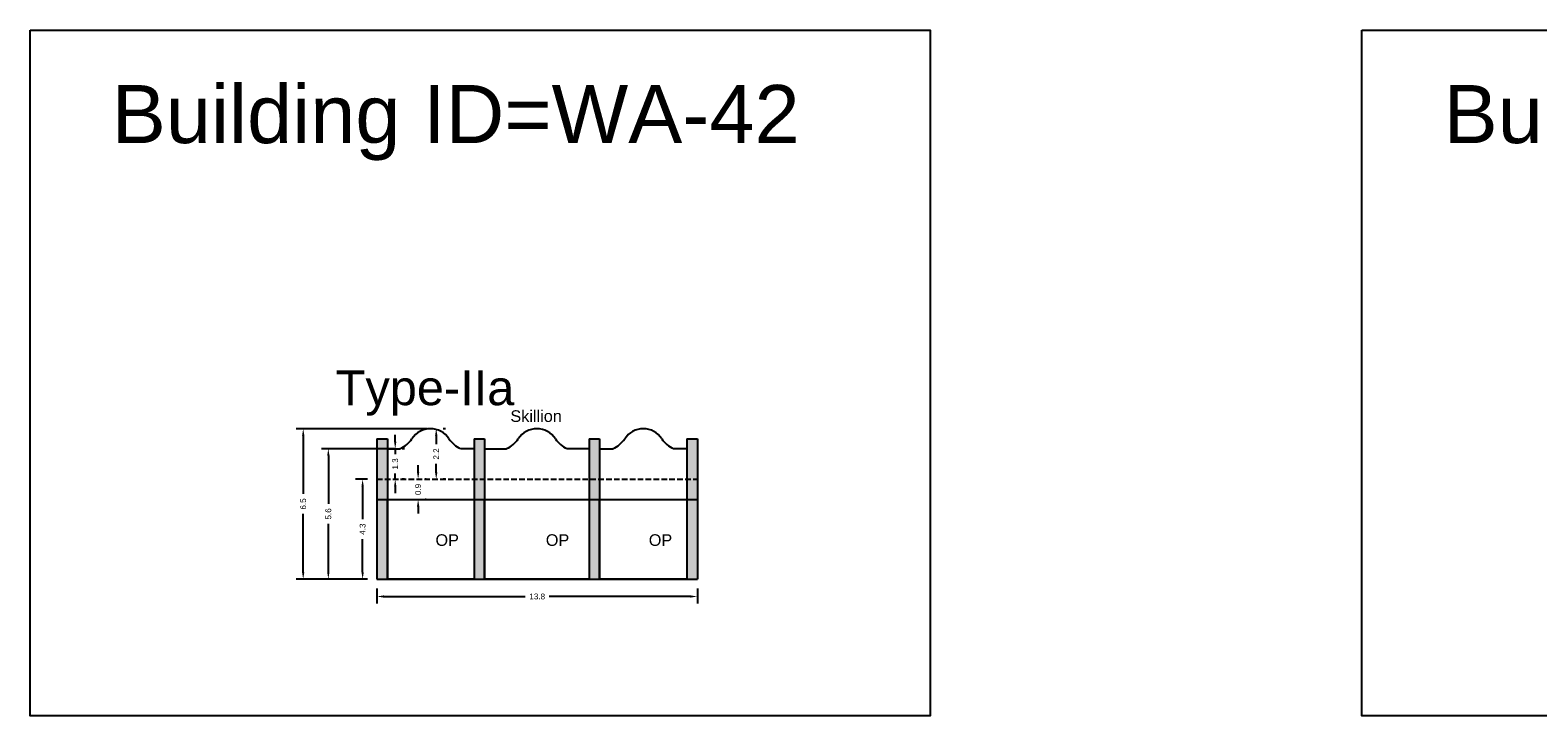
# Model space of a CAD drawing. Header units: metres. Extents: x 3416649 to 3417136, y -6712926 to -6712690.
# Tile 3 of 46: x 3416697 to 3416762, y -6712926 to -6712896. Entities that reach past the tile are written whole.
import ezdxf

# ---------------------------------------------------------------- set-up
doc = ezdxf.new("R2010")
doc.units = ezdxf.units.M
doc.linetypes.add('ACAD_ISO02W100', pattern=[15, 12, -3])
doc.layers.add('Dotted', color=7, linetype='ACAD_ISO02W100', plot=False)
doc.styles.get("Standard").update_dxf_attribs({"font": 'arial.ttf'})
doc.dimstyles.new('ISO-25', dxfattribs={"dimtxt": 0.25, "dimasz": 0.3, "dimexe": 0.3, "dimexo": 0.4, "dimgap": 0.2, "dimtad": 0, "dimdec": 1, "dimdsep": 46, "dimtxsty": 'Standard', "dimcen": 2.5, "dimadec": 0, "dimazin": 0, "dimtfac": 1, "dimtdec": 1, "dimtmove": 0, "dimatfit": 3, "dimfxl": 1, "dimarcsym": 0})

# ---------------------------------------------------------------- blocks, each defined once
blk = doc.blocks.new('*D332')
at = {"color": 0, "lineweight": -2, "transparency": 16777216}
for p, q in [((3416711.585, -6712915.325), (3416711.068, -6712915.325)), ((3416711.368, -6712915.625), (3416711.368, -6712917.043)), ((3416711.368, -6712919.325), (3416711.368, -6712917.908)), ((3416711.585, -6712919.625), (3416711.068, -6712919.625))]:
    blk.add_line(p, q, dxfattribs=at)
at = {"color": 0, "transparency": 16777216}
for points in [[(3416711.318, -6712915.625), (3416711.418, -6712915.625), (3416711.368, -6712915.325)], [(3416711.318, -6712919.325), (3416711.418, -6712919.325), (3416711.368, -6712919.625)]]:
    blk.add_solid(points, dxfattribs=at)
at = {"layer": 'Defpoints', "color": 0, "transparency": 16777216}
for p in [(3416711.368, -6712915.325), (3416711.985, -6712915.325), (3416711.985, -6712919.625)]:
    blk.add_point(p, dxfattribs=at)
at = {"color": 0, "transparency": 16777216, "insert": (3416711.368, -6712917.475), "char_height": 0.25, "attachment_point": 5, "rotation": 90}
blk.add_mtext('4.3', dxfattribs=at)
blk = doc.blocks.new('*D333')
at = {"color": 0, "lineweight": -2, "transparency": 16777216}
for p, q in [((3416714.535, -6712913.452), (3416714.535, -6712913.81)), ((3416714.935, -6712913.152), (3416714.835, -6712913.152)), ((3416714.535, -6712915.025), (3416714.535, -6712914.667)), ((3416714.935, -6712915.325), (3416714.835, -6712915.325))]:
    blk.add_line(p, q, dxfattribs=at)
at = {"color": 0, "transparency": 16777216}
for points in [[(3416714.485, -6712913.452), (3416714.585, -6712913.452), (3416714.535, -6712913.152)], [(3416714.485, -6712915.025), (3416714.585, -6712915.025), (3416714.535, -6712915.325)]]:
    blk.add_solid(points, dxfattribs=at)
at = {"layer": 'Defpoints', "color": 0, "transparency": 16777216}
for p in [(3416714.535, -6712913.152), (3416714.535, -6712915.325), (3416714.535, -6712915.325)]:
    blk.add_point(p, dxfattribs=at)
at = {"color": 0, "transparency": 16777216, "insert": (3416714.535, -6712914.239), "char_height": 0.25, "attachment_point": 5, "rotation": 90}
blk.add_mtext('2.2', dxfattribs=at)
blk = doc.blocks.new('*D334')
at = {"color": 0, "lineweight": -2, "transparency": 16777216}
for p, q in [((3416713.757, -6712915.025), (3416713.757, -6712914.725)), ((3416713.757, -6712915.325), (3416713.757, -6712915.337)), ((3416714.107, -6712915.325), (3416714.057, -6712915.325)), ((3416713.757, -6712916.203), (3416713.757, -6712916.192)), ((3416713.757, -6712916.503), (3416713.757, -6712916.803)), ((3416714.107, -6712916.203), (3416714.057, -6712916.203))]:
    blk.add_line(p, q, dxfattribs=at)
at = {"color": 0, "transparency": 16777216}
for points in [[(3416713.707, -6712915.025), (3416713.807, -6712915.025), (3416713.757, -6712915.325)], [(3416713.707, -6712916.503), (3416713.807, -6712916.503), (3416713.757, -6712916.203)]]:
    blk.add_solid(points, dxfattribs=at)
at = {"layer": 'Defpoints', "color": 0, "transparency": 16777216}
for p in [(3416713.707, -6712915.325), (3416713.757, -6712915.325), (3416713.707, -6712916.203)]:
    blk.add_point(p, dxfattribs=at)
at = {"color": 0, "transparency": 16777216, "insert": (3416713.757, -6712915.764), "char_height": 0.25, "attachment_point": 5, "rotation": 90}
blk.add_mtext('0.9', dxfattribs=at)
blk = doc.blocks.new('*D335')
at = {"color": 0, "lineweight": -2, "transparency": 16777216}
for p, q in [((3416711.985, -6712920.025), (3416711.985, -6712920.672)), ((3416712.285, -6712920.372), (3416718.367, -6712920.372)), ((3416725.475, -6712920.372), (3416719.393, -6712920.372)), ((3416725.775, -6712920.025), (3416725.775, -6712920.672))]:
    blk.add_line(p, q, dxfattribs=at)
at = {"color": 0, "transparency": 16777216}
for points in [[(3416712.285, -6712920.322), (3416712.285, -6712920.422), (3416711.985, -6712920.372)], [(3416725.475, -6712920.322), (3416725.475, -6712920.422), (3416725.775, -6712920.372)]]:
    blk.add_solid(points, dxfattribs=at)
at = {"layer": 'Defpoints', "color": 0, "transparency": 16777216}
for p in [(3416711.985, -6712919.625), (3416725.775, -6712919.625), (3416725.775, -6712920.372)]:
    blk.add_point(p, dxfattribs=at)
at = {"color": 0, "transparency": 16777216, "insert": (3416718.88, -6712920.372), "char_height": 0.25, "attachment_point": 5}
blk.add_mtext('13.8', dxfattribs=at)
blk = doc.blocks.new('*D336')
at = {"color": 0, "lineweight": -2, "transparency": 16777216}
for p, q in [((3416712.785, -6712914.011), (3416709.593, -6712914.011)), ((3416709.893, -6712914.311), (3416709.893, -6712916.391)), ((3416709.893, -6712919.325), (3416709.893, -6712917.246)), ((3416711.585, -6712919.625), (3416709.593, -6712919.625))]:
    blk.add_line(p, q, dxfattribs=at)
at = {"color": 0, "transparency": 16777216}
for points in [[(3416709.843, -6712914.311), (3416709.943, -6712914.311), (3416709.893, -6712914.011)], [(3416709.843, -6712919.325), (3416709.943, -6712919.325), (3416709.893, -6712919.625)]]:
    blk.add_solid(points, dxfattribs=at)
at = {"layer": 'Defpoints', "color": 0, "transparency": 16777216}
for p in [(3416709.893, -6712914.011), (3416713.185, -6712914.011), (3416711.985, -6712919.625)]:
    blk.add_point(p, dxfattribs=at)
at = {"color": 0, "transparency": 16777216, "insert": (3416709.893, -6712916.818), "char_height": 0.25, "attachment_point": 5, "rotation": 90}
blk.add_mtext('5.6', dxfattribs=at)
blk = doc.blocks.new('*D337')
at = {"color": 0, "lineweight": -2, "transparency": 16777216}
for p, q in [((3416714.135, -6712913.152), (3416708.512, -6712913.152)), ((3416708.812, -6712913.452), (3416708.812, -6712915.96)), ((3416708.812, -6712919.325), (3416708.812, -6712916.818)), ((3416711.585, -6712919.625), (3416708.512, -6712919.625))]:
    blk.add_line(p, q, dxfattribs=at)
at = {"color": 0, "transparency": 16777216}
for points in [[(3416708.762, -6712913.452), (3416708.862, -6712913.452), (3416708.812, -6712913.152)], [(3416708.762, -6712919.325), (3416708.862, -6712919.325), (3416708.812, -6712919.625)]]:
    blk.add_solid(points, dxfattribs=at)
at = {"layer": 'Defpoints', "color": 0, "transparency": 16777216}
for p in [(3416708.812, -6712913.152), (3416714.535, -6712913.152), (3416711.985, -6712919.625)]:
    blk.add_point(p, dxfattribs=at)
at = {"color": 0, "transparency": 16777216, "insert": (3416708.812, -6712916.389), "char_height": 0.25, "attachment_point": 5, "rotation": 90}
blk.add_mtext('6.5', dxfattribs=at)
blk = doc.blocks.new('*D338')
at = {"color": 0, "lineweight": -2, "transparency": 16777216}
for p, q in [((3416712.771, -6712913.711), (3416712.771, -6712913.411)), ((3416712.771, -6712914.011), (3416712.771, -6712914.252)), ((3416713.171, -6712914.011), (3416713.071, -6712914.011)), ((3416712.771, -6712915.325), (3416712.771, -6712915.084)), ((3416713.171, -6712915.325), (3416713.071, -6712915.325)), ((3416712.771, -6712915.625), (3416712.771, -6712915.925))]:
    blk.add_line(p, q, dxfattribs=at)
at = {"color": 0, "transparency": 16777216}
for points in [[(3416712.721, -6712913.711), (3416712.821, -6712913.711), (3416712.771, -6712914.011)], [(3416712.721, -6712915.625), (3416712.821, -6712915.625), (3416712.771, -6712915.325)]]:
    blk.add_solid(points, dxfattribs=at)
at = {"layer": 'Defpoints', "color": 0, "transparency": 16777216}
for p in [(3416712.771, -6712914.011), (3416712.771, -6712915.325), (3416712.771, -6712915.325)]:
    blk.add_point(p, dxfattribs=at)
at = {"color": 0, "transparency": 16777216, "insert": (3416712.771, -6712914.668), "char_height": 0.25, "attachment_point": 5, "rotation": 90}
blk.add_mtext('1.3', dxfattribs=at)

msp = doc.modelspace()

# ---------------------------------------------------------------- hatches: boundary and pattern name
h = msp.add_hatch(color=256)
h.dxf.hatch_style = 1
h.paths.add_polyline_path([(3416712.435, -6712913.587), (3416711.985, -6712913.587), (3416711.985, -6712915.325), (3416712.435, -6712915.325)])
h.paths.add_polyline_path([(3416712.435, -6712915.325), (3416711.985, -6712915.325), (3416711.985, -6712916.203), (3416712.435, -6712916.203)])
h.paths.add_polyline_path([(3416712.435, -6712916.203), (3416711.985, -6712916.203), (3416711.985, -6712919.625), (3416712.435, -6712919.625)])
h.paths.add_polyline_path([(3416716.619, -6712916.203), (3416716.169, -6712916.203), (3416716.169, -6712919.625), (3416716.619, -6712919.625)])
h.paths.add_polyline_path([(3416716.619, -6712915.325), (3416716.169, -6712915.325), (3416716.169, -6712916.203), (3416716.619, -6712916.203)])
h.paths.add_polyline_path([(3416716.619, -6712913.587), (3416716.169, -6712913.587), (3416716.169, -6712915.325), (3416716.619, -6712915.325)])
h.paths.add_polyline_path([(3416721.56, -6712913.587), (3416721.11, -6712913.587), (3416721.11, -6712915.325), (3416721.56, -6712915.325)])
h.paths.add_polyline_path([(3416721.56, -6712915.325), (3416721.11, -6712915.325), (3416721.11, -6712916.203), (3416721.56, -6712916.203)])
h.paths.add_polyline_path([(3416721.56, -6712916.203), (3416721.11, -6712916.203), (3416721.11, -6712919.625), (3416721.56, -6712919.625)])
h.paths.add_polyline_path([(3416725.775, -6712913.587), (3416725.325, -6712913.587), (3416725.325, -6712915.325), (3416725.775, -6712915.325)])
h.paths.add_polyline_path([(3416725.775, -6712915.325), (3416725.325, -6712915.325), (3416725.325, -6712916.203), (3416725.775, -6712916.203)])
h.paths.add_polyline_path([(3416725.775, -6712916.203), (3416725.325, -6712916.203), (3416725.325, -6712919.625), (3416725.775, -6712919.625)])

# ---------------------------------------------------------------- linework, layer by layer
for points in [[(3416697.063, -6712896.001), (3416735.792, -6712896.001), (3416735.792, -6712925.508), (3416697.063, -6712925.508)], [(3416754.368, -6712896.001), (3416793.619, -6712896.001), (3416793.619, -6712925.508), (3416754.368, -6712925.508)], [(3416712.435, -6712916.203), (3416716.169, -6712916.203), (3416716.169, -6712919.625), (3416712.435, -6712919.625)], [(3416716.619, -6712916.203), (3416721.11, -6712916.203), (3416721.11, -6712919.625), (3416716.619, -6712919.625)], [(3416721.56, -6712916.203), (3416725.325, -6712916.203), (3416725.325, -6712919.625), (3416721.56, -6712919.625)]]:
    msp.add_lwpolyline(points, close=True)
for points in [[(3416711.985, -6712913.587), (3416711.985, -6712919.625)], [(3416711.985, -6712913.587), (3416712.435, -6712913.587)], [(3416712.404, -6712914.011), (3416712.987, -6712914.011)], [(3416712.435, -6712913.587), (3416712.435, -6712919.625)], [(3416716.169, -6712914.011), (3416715.587, -6712914.011)], [(3416716.169, -6712913.587), (3416716.169, -6712919.625)], [(3416716.169, -6712913.587), (3416716.619, -6712913.587)], [(3416716.619, -6712913.587), (3416716.619, -6712919.625)], [(3416716.619, -6712914.011), (3416717.565, -6712914.011)], [(3416721.11, -6712914.011), (3416720.165, -6712914.011)], [(3416721.11, -6712913.587), (3416721.11, -6712919.625)], [(3416721.11, -6712913.587), (3416721.56, -6712913.587)], [(3416721.56, -6712913.587), (3416721.56, -6712919.625)], [(3416721.56, -6712914.011), (3416722.142, -6712914.011)], [(3416725.325, -6712914.011), (3416724.742, -6712914.011)], [(3416725.325, -6712913.587), (3416725.325, -6712919.625)], [(3416725.325, -6712913.587), (3416725.775, -6712913.587)], [(3416725.775, -6712913.587), (3416725.775, -6712919.625)], [(3416711.985, -6712916.203), (3416725.775, -6712916.203)], [(3416711.985, -6712919.625), (3416725.775, -6712919.625)]]:
    msp.add_lwpolyline(points)
for centre, radius, start, end in [((3416714.287, -6712914.095), 0.943, 32.26175, 147.73825), ((3416718.865, -6712914.095), 0.943, 32.26175, 147.73825), ((3416723.442, -6712914.095), 0.943, 32.26175, 147.73825), ((3416712.504, -6712912.92), 1.192, 293.87656, 325.73135), ((3416716.069, -6712912.92), 1.192, 214.26865, 246.12344), ((3416717.082, -6712912.92), 1.192, 293.87656, 325.73135), ((3416720.647, -6712912.92), 1.192, 214.26865, 246.12344), ((3416721.66, -6712912.92), 1.192, 293.87656, 325.73135), ((3416725.225, -6712912.92), 1.192, 214.26865, 246.12344)]:
    msp.add_arc(centre, radius, start, end)
at = {"layer": 'Dotted', "ltscale": 0.02}
msp.add_lwpolyline([(3416711.985, -6712915.325), (3416725.775, -6712915.325)], dxfattribs=at)

# ---------------------------------------------------------------- texts
at = {"attachment_point": 1}
for s, heights, insert, char_height in [('Building ID=WA-42', [0.517], (3416700.573, -6712898.362), 2.5), ('Building ID=WA-43', [0.517], (3416757.878, -6712898.362), 2.5), ('Type-IIa ', [0.517], (3416710.21, -6712910.64), 1.5), ('Skillion', [0], (3416717.727, -6712912.359), 0.5), ('OP', [0], (3416714.503, -6712917.694), 0.5), ('OP', [0], (3416719.25, -6712917.694), 0.5), ('OP', [0], (3416723.681, -6712917.694), 0.5)]:
    msp.add_mtext_dynamic_manual_height_columns(s, width=67.86454, gutter_width=12.5, heights=heights, dxfattribs=dict(at, insert=insert, char_height=char_height))

# ---------------------------------------------------------------- dimensions: what is measured, and where the dimension line sits
for base, p1, p2, picture, middle in [((3416708.812, -6712913.152), (3416711.985, -6712919.625), (3416714.535, -6712913.152), '*D337', (3416708.812, -6712916.389)), ((3416714.535, -6712915.325), (3416714.535, -6712913.152), (3416714.535, -6712915.325), '*D333', (3416714.535, -6712914.239)), ((3416709.893, -6712914.011), (3416711.985, -6712919.625), (3416713.185, -6712914.011), '*D336', (3416709.893, -6712916.818)), ((3416713.757, -6712915.325), (3416713.707, -6712916.203), (3416713.707, -6712915.325), '*D334', (3416713.757, -6712915.764)), ((3416711.368, -6712915.325), (3416711.985, -6712919.625), (3416711.985, -6712915.325), '*D332', (3416711.368, -6712917.475))]:
    dim = msp.add_linear_dim(base=base, p1=p1, p2=p2, angle=90, dimstyle='ISO-25')
    dim.commit()
    dim.dimension.update_dxf_attribs({"geometry": picture, "text_midpoint": middle})
dim = msp.add_linear_dim(base=(3416712.771, -6712915.325), p1=(3416712.771, -6712914.011), p2=(3416712.771, -6712915.325), angle=90, dimstyle='ISO-25')
dim.commit()
dim.dimension.update_dxf_attribs({"geometry": '*D338', "text_midpoint": (3416712.771, -6712914.668), "dimtype": 160})
dim = msp.add_linear_dim(base=(3416725.775, -6712920.372), p1=(3416711.985, -6712919.625), p2=(3416725.775, -6712919.625), dimstyle='ISO-25')
dim.commit()
dim.dimension.update_dxf_attribs({"geometry": '*D335', "text_midpoint": (3416718.88, -6712920.372)})

doc.saveas('drawing.dxf')
